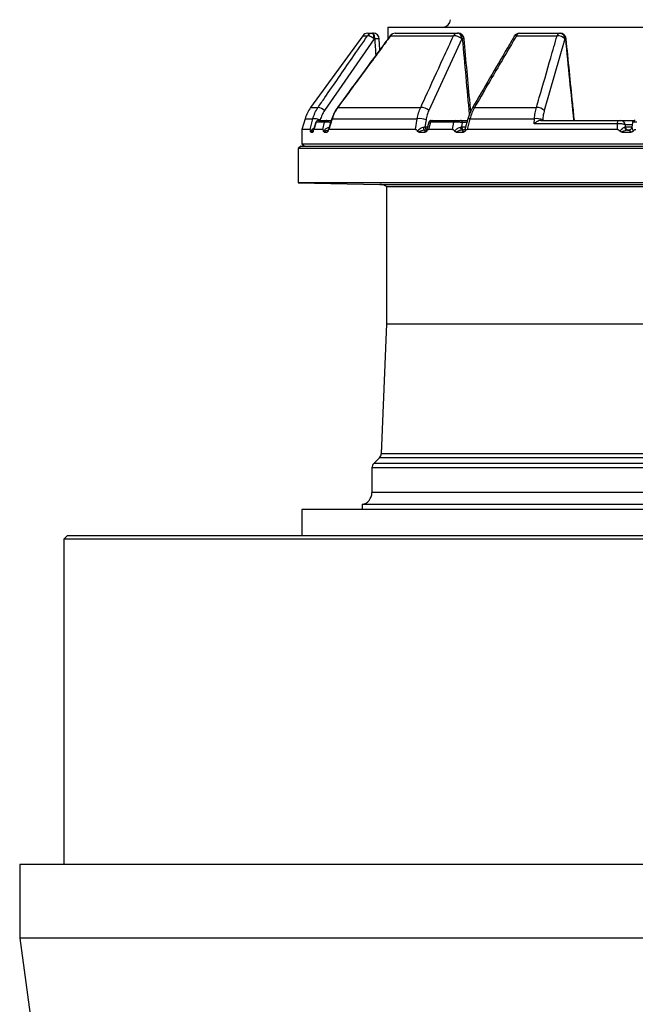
# Model space of a CAD drawing. Header units: millimetres. Extents: x 2079 to 3309, y 561 to 4041.
# Tile 3 of 8: x 2079 to 2580, y 1363 to 2165. Entities that reach past the tile are written whole.
import ezdxf

# ---------------------------------------------------------------- set-up
doc = ezdxf.new("R2010")
doc.units = ezdxf.units.MM

msp = doc.modelspace()

# ---------------------------------------------------------------- linework, layer by layer
at = {"color": 7, "linetype": 'Continuous', "lineweight": 25}
for p, q in [((2378.53, 2158.78), (2378.53, 2149.11)), ((2378.53, 2158.78), (2693.53, 2158.78)), ((2358.03, 2151.72), (2315.59, 2093.3)), ((2362.07, 2153.78), (2365.98, 2153.78)), ((2365.98, 2153.78), (2366.53, 2153.78)), ((2380.73, 2151.72), (2432.06, 2151.72)), ((2384.5, 2153.78), (2435.22, 2153.78)), ((2435.22, 2153.78), (2435.62, 2153.78)), ((2483.3, 2151.72), (2516.41, 2151.72)), ((2485.83, 2153.78), (2518.54, 2153.78)), ((2518.54, 2153.78), (2518.82, 2153.78)), ((2367.27, 2149.22), (2326.94, 2090.8)), ((2367.82, 2149.22), (2367.27, 2149.22)), ((2372.08, 2140.36), (2371.52, 2149.1)), ((2438.74, 2149.22), (2411.86, 2090.8)), ((2439.14, 2149.22), (2438.74, 2149.22)), ((2522.85, 2149.22), (2505.99, 2090.8)), ((2523.14, 2149.22), (2522.85, 2149.22)), ((2337.72, 2093.3), (2405.25, 2093.3)), ((2449.11, 2093.3), (2499.6, 2093.3)), ((2311.07, 2084.1), (2308.53, 2075.43)), ((2315.08, 2075.43), (2317.4, 2084.1)), ((2319.93, 2081.38), (2318.01, 2075.04)), ((2320.08, 2081.34), (2318.29, 2075.43)), ((2327.01, 2081.34), (2320.08, 2081.34)), ((2321.95, 2082.78), (2328.85, 2082.78)), ((2325.49, 2075.43), (2327.01, 2081.34)), ((2332.77, 2084.23), (2329.75, 2074.59)), ((2333.13, 2084.1), (2330.41, 2075.43)), ((2333.13, 2084.1), (2402.45, 2084.1)), ((2401.15, 2075.43), (2402.45, 2084.1)), ((2407.38, 2077.26), (2408.78, 2077.52)), ((2409.62, 2083.13), (2408.78, 2077.52)), ((2411.88, 2081.31), (2410.38, 2075.67)), ((2413.21, 2081.34), (2411.63, 2075.43)), ((2432.15, 2081.34), (2413.21, 2081.34)), ((2414.61, 2082.78), (2433.46, 2082.78)), ((2431.31, 2075.43), (2432.15, 2081.34)), ((2437.62, 2082.78), (2443.29, 2082.78)), ((2437.64, 2077.35), (2438.54, 2077.52)), ((2439.03, 2080.96), (2438.54, 2077.52)), ((2443.64, 2084.06), (2441.44, 2076.04)), ((2445.43, 2084.1), (2443.04, 2075.43)), ((2445.43, 2084.1), (2497.92, 2084.1)), ((2497.62, 2079.91), (2497.92, 2084.1)), ((2565.53, 2079.91), (2497.62, 2079.91)), ((2503.22, 2082.78), (2566.81, 2082.78)), ((2504.69, 2083.13), (2504.66, 2082.78)), ((2565.56, 2075.43), (2565.53, 2079.91)), ((2568.09, 2082.78), (2579.82, 2082.78)), ((2571.27, 2077.26), (2571.95, 2077.52)), ((2571.94, 2079.13), (2571.95, 2077.52)), ((2577.97, 2081.11), (2577.35, 2077.25)), ((2580.06, 2082.78), (2579.99, 2082.78)), ((2308.53, 2075.43), (2308.53, 2063.78)), ((2315.08, 2075.43), (2308.53, 2075.43)), ((2315.82, 2073.3), (2317.44, 2073.3)), ((2325.49, 2075.43), (2318.29, 2075.43)), ((2326.65, 2073.3), (2329.14, 2073.3)), ((2401.15, 2075.43), (2330.41, 2075.43)), ((2403.71, 2073.3), (2409, 2073.3)), ((2408.72, 2074.78), (2409.19, 2074.78)), ((2431.31, 2075.43), (2411.63, 2075.43)), ((2434.16, 2073.3), (2440.09, 2073.3)), ((2439.26, 2074.78), (2439.79, 2074.78)), ((2440.14, 2074.78), (2439.26, 2074.78)), ((2565.56, 2075.43), (2443.04, 2075.43)), ((2569.25, 2073.3), (2576.81, 2073.3)), ((2573.74, 2074.78), (2574.42, 2074.78)), ((2574.07, 2074.78), (2573.74, 2074.78)), ((2307.53, 2061.78), (2305.53, 2059.78)), ((2307.53, 2061.78), (2856.66, 2061.78)), ((2308.53, 2063.78), (2310.53, 2061.78)), ((2308.53, 2063.78), (3078.53, 2063.78)), ((2305.53, 2059.78), (2305.53, 2031.78)), ((2857.5, 2059.78), (2305.53, 2059.78)), ((2305.53, 2031.78), (2371.99, 2030.62)), ((3081.53, 2031.78), (2305.53, 2031.78)), ((2377.53, 2028.83), (2377.53, 1917.03)), ((2377.53, 2028.83), (3009.53, 2028.83)), ((2377.53, 1917.03), (2373.14, 1811.27)), ((2377.53, 1917.03), (3009.53, 1917.03)), ((2371.68, 1807.94), (2366.99, 1803.25)), ((2365.53, 1799.71), (2365.53, 1779.6)), ((2308.53, 1765.78), (2308.53, 1744.58)), ((3078.53, 1765.78), (2308.53, 1765.78)), ((2357.53, 1769.81), (2357.53, 1765.78)), ((3029.53, 1769.81), (2357.53, 1769.81)), ((2117.53, 1744.58), (2114.53, 1741.58)), ((2114.53, 1741.58), (2114.53, 1476.67)), ((3270.32, 1741.58), (2114.53, 1741.58)), ((2117.53, 1744.58), (3267.33, 1744.58)), ((2078.53, 1476.67), (2078.53, 1416.67)), ((3308.53, 1476.67), (2078.53, 1476.67)), ((2078.53, 1416.67), (2093.53, 1306.67)), ((3308.53, 1416.67), (2078.53, 1416.67))]:
    msp.add_line(p, q, dxfattribs=at)
at = {"color": 1, "linetype": 'Continuous', "lineweight": 25}
for p, q in [((2358.03, 2151.72), (2361.98, 2151.72)), ((2315.59, 2093.3), (2321.67, 2093.3)), ((2311.07, 2084.1), (2317.4, 2084.1)), ((2320.08, 2081.34), (2320.02, 2081.35)), ((2323.41, 2083.13), (2323.31, 2082.78)), ((2408.78, 2077.52), (2410.87, 2077.52)), ((2438.54, 2077.52), (2441.85, 2077.52)), ((2442.79, 2080.96), (2439.03, 2080.96)), ((2577.65, 2079.13), (2571.94, 2079.13)), ((2571.95, 2077.52), (2577.39, 2077.52)), ((2317.44, 2073.3), (2317.77, 2073.77)), ((2371.99, 2030.62), (3015.07, 2030.62)), ((3015.37, 1807.94), (2371.68, 1807.94)), ((3013.91, 1811.27), (2373.14, 1811.27)), ((3021.53, 1799.71), (2365.53, 1799.71)), ((3020.06, 1803.25), (2366.99, 1803.25)), ((3021.53, 1779.6), (2365.53, 1779.6))]:
    msp.add_line(p, q, dxfattribs=at)
at = {"color": 7, "linetype": 'Continuous', "lineweight": 25, "flags": 128}
for points in [[(2367.27, 2149.22), (2366.45, 2149.8), (2365.62, 2150.34), (2364.8, 2150.82), (2364.03, 2151.21), (2363.33, 2151.51), (2362.75, 2151.7), (2362.29, 2151.77), (2361.98, 2151.72)], [(2367.27, 2149.22), (2367.22, 2150.13), (2367.14, 2150.99), (2367.01, 2151.78), (2366.85, 2152.47), (2366.66, 2153.03), (2366.45, 2153.44), (2366.22, 2153.7), (2365.98, 2153.78)], [(2367.82, 2149.22), (2367.77, 2150.13), (2367.69, 2150.99), (2367.56, 2151.78), (2367.4, 2152.47), (2367.21, 2153.03), (2367, 2153.44), (2366.77, 2153.7), (2366.53, 2153.78)], [(2438.74, 2149.22), (2438.62, 2150.13), (2438.39, 2150.99), (2438.04, 2151.78), (2437.6, 2152.47), (2437.08, 2153.03), (2436.5, 2153.44), (2435.87, 2153.7), (2435.22, 2153.78)], [(2439.14, 2149.22), (2439.02, 2150.13), (2438.79, 2150.99), (2438.45, 2151.78), (2438.01, 2152.47), (2437.49, 2153.03), (2436.9, 2153.44), (2436.27, 2153.7), (2435.62, 2153.78)], [(2407.38, 2077.26), (2407.44, 2076.75), (2407.54, 2076.28), (2407.68, 2075.85), (2407.84, 2075.48), (2408.04, 2075.18), (2408.25, 2074.96), (2408.48, 2074.83), (2408.72, 2074.78)], [(2437.64, 2077.35), (2437.71, 2076.83), (2437.83, 2076.34), (2437.99, 2075.9), (2438.19, 2075.51), (2438.43, 2075.2), (2438.69, 2074.97), (2438.97, 2074.83), (2439.26, 2074.78)], [(2565.53, 2079.91), (2565.6, 2080.51), (2565.71, 2081.06), (2565.85, 2081.56), (2566.01, 2081.98), (2566.19, 2082.33), (2566.39, 2082.58), (2566.59, 2082.73), (2566.81, 2082.78)]]:
    msp.add_lwpolyline(points, dxfattribs=at)
at = {"color": 1, "linetype": 'Continuous', "lineweight": 25, "flags": 128}
for points in [[(2380.48, 2151.75), (2380.52, 2151.77), (2380.73, 2151.72)], [(2337.5, 2093.32), (2337.53, 2093.34), (2337.72, 2093.3)], [(2332.88, 2084.19), (2332.92, 2084.18), (2333.13, 2084.1)], [(2443.72, 2084.02), (2443.73, 2084.03), (2443.88, 2084.14), (2444.23, 2084.19), (2444.75, 2084.18), (2445.43, 2084.1)]]:
    msp.add_lwpolyline(points, dxfattribs=at)
at = {"color": 7, "linetype": 'Continuous', "lineweight": 25}
for centre, radius, start, end in [((2423.53, 2164.78), 6, 270, 0), ((2362.07, 2148.78), 5, 90, 144), ((2365.99, 2148.86), 4.92, 90.09828, 144.45402), ((2366.53, 2148.78), 5, 3.68299, 90), ((2384.5, 2148.78), 5, 90, 143.58241), ((2384.55, 2149.21), 4.57, 90.62605, 146.68936), ((2435.39, 2150.07), 3.72, 92.76614, 153.58846), ((2432.53, 2142.81), 8.92, 45.89281, 92.99196), ((2435.62, 2148.78), 5, 5.27964, 90), ((2485.83, 2148.78), 5, 90, 149.65747), ((2486.18, 2150.77), 3.03, 96.53928, 161.69458), ((2519.03, 2151.14), 2.69, 100.44624, 167.52201), ((2517.06, 2143.84), 7.9, 42.83366, 94.74049), ((2518.22, 2149.16), 4.63, 0.71279, 86.05317), ((2518.82, 2148.78), 5, 5.74222, 90), ((2518.51, 2149.16), 4.63, 0.71261, 86.05315), ((2339.86, 2075.67), 30, 144, 163.67069), ((2320.27, 2083.57), 9.83, 47.33283, 81.84639), ((2405.62, 2084.29), 9.02, 46.18728, 92.31544), ((2500.2, 2085.41), 7.91, 42.90479, 94.30677), ((2318.1, 2069.33), 14.79, 68.95853, 92.69867), ((2321.87, 2080.78), 2, 89.99434, 162.93102), ((2321.96, 2080.82), 1.96, 90.48628, 164.6156), ((2328.88, 2080.85), 1.93, 90.84711, 165.29482), ((2403.98, 2068.42), 15.76, 69.02331, 95.57579), ((2413.84, 2080.78), 2, 89.99651, 164.85805), ((2414.81, 2081.18), 1.61, 97.18105, 174.18665), ((2433.71, 2081.24), 1.56, 99.17224, 176.1966), ((2437.31, 2081.08), 1.73, 355.7454, 79.56777), ((2499.44, 2070.64), 13.55, 67.23463, 96.45229), ((2568.03, 2078.86), 3.92, 3.91638, 89.10217), ((2573.95, 2077.46), 2.69, 184.30728, 265.61205), ((2574.88, 2077.72), 2.94, 183.91571, 269.10409), ((2579.95, 2080.78), 2, 89.99984, 170.79532), ((2371.81, 2020.62), 10, 55.1477, 89), ((2368.15, 1811.47), 5, 315, 357.62642), ((2370.53, 1799.71), 5, 135, 180), ((2355.53, 1779.6), 10, 281.53696, 0)]:
    msp.add_arc(centre, radius, start, end, dxfattribs=at)
at = {"color": 1, "linetype": 'Continuous', "lineweight": 25}
for centre, radius, start, end in [((2482.73, 2150.14), 1.68, 70.16363, 135.97873), ((2369.36, 2139.16), 10.17, 77.74349, 98.71011), ((2439.96, 2143.97), 5.31, 83.07865, 98.8342), ((2530.14, 2080.88), 68.7, 95.29326, 95.84739), ((2448.59, 2091.77), 1.62, 71.04591, 136.92906), ((2411.91, 2077.54), 3.13, 180.34591, 231.92106), ((2441.29, 2077.39), 2.76, 177.2239, 247.47147)]:
    msp.add_arc(centre, radius, start, end, dxfattribs=at)
for centre, major_axis, ratio, start_param, end_param in [((2619.99, 5044.56), (-125.49, 5516.4), 0.067633, 2.121808, 2.12469), ((2492.62, 5044.56), (-342.1, 5516.39), 0.049347, 2.120286, 2.133488)]:
    msp.add_ellipse(centre, major_axis=major_axis, ratio=ratio, start_param=start_param, end_param=end_param, dxfattribs=at)
at = {"color": 7, "linetype": 'Continuous', "lineweight": 25}
msp.add_ellipse((2435.35, 5490.23), major_axis=(-438.73, 5783.36), ratio=0.034827, start_param=2.184053, end_param=2.198197, dxfattribs=at)
for points, knots in [([(2321.67, 2093.3), (2323.51, 2095.98), (2332.72, 2109.36), (2346.15, 2128.84), (2357.76, 2145.63), (2361.98, 2151.72)], [0, 0, 0, 0, 0.137358, 0.686791, 1, 1, 1, 1]), ([(2380.48, 2151.75), (2378.16, 2148.61), (2363.8, 2129.15), (2349.5, 2109.65), (2337.51, 2093.31)], [0, 0, 0, 0, 0.161732, 1, 1, 1, 1]), ([(2380.73, 2151.72), (2378.76, 2149.05), (2368.9, 2135.69), (2354.56, 2116.22), (2342.21, 2099.41), (2337.72, 2093.3)], [0, 0, 0, 0, 0.137358, 0.68679, 1, 1, 1, 1]), ([(2405.25, 2093.3), (2406.48, 2095.98), (2412.61, 2109.36), (2421.54, 2128.84), (2429.26, 2145.63), (2432.06, 2151.72)], [0, 0, 0, 0, 0.137358, 0.686791, 1, 1, 1, 1]), ([(2481.52, 2151.31), (2479.68, 2148.16), (2468.29, 2128.71), (2456.94, 2109.21), (2447.42, 2092.87)], [0, 0, 0, 0, 0.161726, 1, 1, 1, 1]), ([(2483.3, 2151.72), (2481.73, 2149.05), (2473.89, 2135.69), (2462.49, 2116.22), (2452.68, 2099.41), (2449.11, 2093.3)], [0, 0, 0, 0, 0.137358, 0.68679, 1, 1, 1, 1]), ([(2499.6, 2093.3), (2500.38, 2095.99), (2504.24, 2109.43), (2509.84, 2128.9), (2514.67, 2145.68), (2516.41, 2151.72)], [0, 0, 0, 0, 0.137981, 0.689907, 1, 1, 1, 1]), ([(2446.07, 2090.32), (2445.88, 2092.32), (2444.05, 2111.96), (2442.23, 2131.6), (2440.6, 2149.24)], [0, 0, 0, 0, 0.101988, 1, 1, 1, 1]), ([(2530.51, 2082.78), (2530.05, 2087.31), (2527.81, 2109.47), (2525.58, 2131.64), (2523.8, 2149.28)], [0, 0, 0, 0, 0.204202, 1, 1, 1, 1]), ([(2317.4, 2084.1), (2317.91, 2085.71), (2318.94, 2088.97), (2320.75, 2091.84), (2321.67, 2093.3)], [0, 0, 0, 0, 0.492649, 1, 1, 1, 1]), ([(2337.51, 2093.31), (2336.97, 2092.55), (2335.84, 2090.94), (2334.45, 2088.28), (2333.44, 2086), (2333.04, 2084.59), (2332.92, 2084.18)], [0, 0, 0, 0, 0.273076, 0.5728081, 0.8758783, 1, 1, 1, 1]), ([(2337.72, 2093.3), (2336.78, 2091.89), (2334.87, 2089.02), (2333.72, 2085.76), (2333.13, 2084.1)], [0, 0, 0, 0, 0.492659, 1, 1, 1, 1]), ([(2402.45, 2084.1), (2402.77, 2085.71), (2403.4, 2088.97), (2404.63, 2091.84), (2405.25, 2093.3)], [0, 0, 0, 0, 0.492648, 1, 1, 1, 1]), ([(2449.11, 2093.3), (2448.38, 2091.89), (2446.88, 2089.02), (2445.92, 2085.76), (2445.43, 2084.1)], [0, 0, 0, 0, 0.492659, 1, 1, 1, 1]), ([(2497.92, 2084.1), (2498.09, 2085.71), (2498.44, 2088.97), (2499.21, 2091.84), (2499.6, 2093.3)], [0, 0, 0, 0, 0.49263, 1, 1, 1, 1]), ([(2326.94, 2090.8), (2326.2, 2089.62), (2324.7, 2087.23), (2323.84, 2084.51), (2323.41, 2083.13)], [0, 0, 0, 0, 0.492682, 1, 1, 1, 1]), ([(2411.86, 2090.8), (2411.37, 2089.62), (2410.38, 2087.23), (2409.88, 2084.51), (2409.62, 2083.13)], [0, 0, 0, 0, 0.492682, 1, 1, 1, 1]), ([(2447.42, 2092.87), (2446.98, 2092.09), (2446.06, 2090.45), (2444.92, 2087.74), (2444.13, 2085.56), (2443.81, 2084.28), (2443.75, 2084.01)], [0, 0, 0, 0, 0.284601, 0.598564, 0.914769, 1, 1, 1, 1]), ([(2505.99, 2090.8), (2505.69, 2089.62), (2505.08, 2087.23), (2504.82, 2084.51), (2504.69, 2083.13)], [0, 0, 0, 0, 0.492635, 1, 1, 1, 1]), ([(2328.85, 2082.78), (2328.86, 2082.78), (2328.9, 2082.78), (2328.96, 2082.78), (2329.03, 2082.78), (2329.11, 2082.78), (2329.19, 2082.78), (2329.29, 2082.78), (2329.48, 2082.78), (2329.79, 2082.78), (2330.28, 2082.78), (2330.81, 2082.78), (2331.29, 2082.78), (2331.67, 2082.78), (2331.96, 2082.78), (2332.24, 2082.78), (2332.43, 2082.78), (2332.52, 2082.78)], [0, 0, 0, 0, 0.036141, 0.071976, 0.107622, 0.143198, 0.178824, 0.214619, 0.250701, 0.375166, 0.500292, 0.62459, 0.749917, 0.812387, 0.874546, 0.936912, 1, 1, 1, 1]), ([(2402.56, 2073.98), (2403.09, 2074.54), (2404.07, 2075.56), (2405.73, 2076.77), (2406.84, 2077.1), (2407.38, 2077.26)], [0, 0, 0, 0, 0.379349, 0.701287, 1, 1, 1, 1]), ([(2414.09, 2082.78), (2414.14, 2082.78), (2414.27, 2082.78), (2414.48, 2082.78), (2414.61, 2082.78)], [0, 0, 0, 0, 0.4070971, 1, 1, 1, 1]), ([(2439.03, 2080.96), (2438.58, 2081.02), (2437.68, 2081.14), (2435.95, 2081.28), (2434.24, 2081.36), (2432.96, 2081.37), (2432.35, 2081.35), (2432.15, 2081.34)], [0, 0, 0, 0, 0.2282494, 0.4588088, 0.6840079, 0.9010821, 1, 1, 1, 1]), ([(2432.84, 2074), (2433.29, 2074.47), (2434.29, 2075.51), (2435.94, 2076.8), (2437.13, 2077.18), (2437.64, 2077.35)], [0, 0, 0, 0, 0.313557, 0.705338, 1, 1, 1, 1]), ([(2433.46, 2082.78), (2433.5, 2082.78), (2433.59, 2082.78), (2433.72, 2082.78), (2433.85, 2082.78), (2433.99, 2082.78), (2434.14, 2082.78), (2434.29, 2082.78), (2434.57, 2082.78), (2434.99, 2082.78), (2435.57, 2082.78), (2436.14, 2082.78), (2436.6, 2082.78), (2436.94, 2082.78), (2437.18, 2082.78), (2437.41, 2082.78), (2437.55, 2082.78), (2437.62, 2082.78)], [0, 0, 0, 0, 0.036141, 0.071976, 0.107622, 0.143198, 0.178824, 0.214619, 0.250701, 0.375166, 0.500292, 0.62459, 0.749917, 0.812387, 0.874546, 0.936912, 1, 1, 1, 1]), ([(2503.22, 2082.78), (2502.78, 2082.73), (2501.8, 2082.62), (2499.99, 2081.75), (2498.58, 2080.75), (2497.79, 2080.06), (2497.63, 2079.91), (2497.62, 2079.91)], [0, 0, 0, 0, 0.2316204, 0.521962, 0.8987081, 0.9978602, 1, 1, 1, 1]), ([(2571.94, 2079.13), (2571.73, 2079.26), (2571.3, 2079.51), (2570.02, 2079.8), (2568.46, 2079.96), (2566.89, 2080), (2565.94, 2079.93), (2565.53, 2079.91)], [0, 0, 0, 0, 0.212026, 0.427404, 0.638478, 0.841884, 1, 1, 1, 1]), ([(2566.81, 2082.78), (2566.89, 2082.78), (2567.08, 2082.78), (2567.4, 2082.78), (2567.71, 2082.78), (2567.96, 2082.78), (2568.05, 2082.78), (2568.09, 2082.78)], [0, 0, 0, 0, 0.156194, 0.356748, 0.566365, 0.783324, 1, 1, 1, 1]), ([(2567.59, 2073.98), (2568.06, 2074.54), (2568.92, 2075.56), (2570.21, 2076.77), (2570.92, 2077.1), (2571.27, 2077.26)], [0, 0, 0, 0, 0.379349, 0.701286, 1, 1, 1, 1]), ([(2577.34, 2077.26), (2577.33, 2077.18), (2577.29, 2076.81), (2576.98, 2076.19), (2576.58, 2075.63), (2576.25, 2075.44), (2576.19, 2075.4)], [0, 0, 0, 0, 0.114863, 0.49502, 0.90007, 1, 1, 1, 1]), ([(2577.38, 2077.35), (2577.38, 2077.18), (2577.39, 2076.8), (2577.86, 2075.51), (2578.31, 2074.47), (2578.51, 2074)], [0, 0, 0, 0, 0.294662, 0.686443, 1, 1, 1, 1]), ([(2315.08, 2075.43), (2315.12, 2075.41), (2315.21, 2075.34), (2315.35, 2074.81), (2315.43, 2074.29), (2315.48, 2073.98)], [0, 0, 0, 0, 0.2338714, 0.5482525, 1, 1, 1, 1]), ([(2315.82, 2073.3), (2315.77, 2073.31), (2315.67, 2073.34), (2315.56, 2073.57), (2315.51, 2073.85), (2315.48, 2073.98)], [0, 0, 0, 0, 0.411337, 0.7281, 1, 1, 1, 1]), ([(2317.82, 2074), (2317.8, 2073.87), (2317.75, 2073.62), (2317.61, 2073.35), (2317.51, 2073.32), (2317.44, 2073.3)], [0, 0, 0, 0, 0.256498, 0.511802, 1, 1, 1, 1]), ([(2317.82, 2074), (2317.85, 2074.17), (2317.92, 2074.56), (2318.04, 2075.05), (2318.17, 2075.38), (2318.25, 2075.42), (2318.29, 2075.43)], [0, 0, 0, 0, 0.247064, 0.560268, 0.827292, 1, 1, 1, 1]), ([(2325.49, 2075.43), (2325.55, 2075.41), (2325.69, 2075.35), (2325.91, 2074.84), (2326.03, 2074.32), (2326.11, 2074)], [0, 0, 0, 0, 0.23175, 0.535702, 1, 1, 1, 1]), ([(2326.65, 2073.3), (2326.56, 2073.31), (2326.42, 2073.34), (2326.23, 2073.58), (2326.15, 2073.86), (2326.11, 2074)], [0, 0, 0, 0, 0.412168, 0.721429, 1, 1, 1, 1]), ([(2329.71, 2073.98), (2329.67, 2073.86), (2329.59, 2073.6), (2329.39, 2073.34), (2329.23, 2073.32), (2329.14, 2073.3)], [0, 0, 0, 0, 0.2662243, 0.5311967, 1, 1, 1, 1]), ([(2329.71, 2073.98), (2329.76, 2074.18), (2329.87, 2074.6), (2330.06, 2075.1), (2330.25, 2075.39), (2330.37, 2075.42), (2330.41, 2075.43)], [0, 0, 0, 0, 0.289369, 0.597333, 0.852867, 1, 1, 1, 1]), ([(2401.15, 2075.43), (2401.29, 2075.41), (2401.61, 2075.34), (2402.1, 2074.81), (2402.39, 2074.29), (2402.56, 2073.98)], [0, 0, 0, 0, 0.233872, 0.548254, 1, 1, 1, 1]), ([(2403.71, 2073.3), (2403.53, 2073.31), (2403.22, 2073.34), (2402.81, 2073.57), (2402.64, 2073.85), (2402.56, 2073.98)], [0, 0, 0, 0, 0.4113315, 0.7281021, 1, 1, 1, 1]), ([(2408.72, 2074.78), (2408.12, 2074.73), (2406.88, 2074.61), (2405.17, 2074.01), (2404.16, 2073.52), (2403.71, 2073.3)], [0, 0, 0, 0, 0.340166, 0.706468, 1, 1, 1, 1]), ([(2409, 2073.3), (2408.93, 2073.46), (2408.69, 2073.96), (2408.57, 2074.6), (2409, 2074.73), (2409.19, 2074.78)], [0, 0, 0, 0, 0.21504, 0.662833, 1, 1, 1, 1]), ([(2410.21, 2074), (2410.13, 2073.87), (2409.98, 2073.62), (2409.56, 2073.35), (2409.22, 2073.32), (2409, 2073.3)], [0, 0, 0, 0, 0.256505, 0.511802, 1, 1, 1, 1]), ([(2410.4, 2075.7), (2410.39, 2075.66), (2410.37, 2075.56), (2410.03, 2075.09), (2409.53, 2074.81), (2409.2, 2074.78), (2409.2, 2074.78), (2409.2, 2074.78)], [0, 0, 0, 0, 0.204863, 0.482979, 0.767243, 0.983982, 1, 1, 1, 1]), ([(2410.21, 2074), (2410.3, 2074.17), (2410.5, 2074.56), (2410.86, 2075.05), (2411.26, 2075.38), (2411.52, 2075.42), (2411.63, 2075.43)], [0, 0, 0, 0, 0.247068, 0.560264, 0.827294, 1, 1, 1, 1]), ([(2431.31, 2075.43), (2431.46, 2075.41), (2431.8, 2075.35), (2432.35, 2074.84), (2432.66, 2074.32), (2432.84, 2074)], [0, 0, 0, 0, 0.231752, 0.535701, 1, 1, 1, 1]), ([(2434.16, 2073.3), (2433.96, 2073.31), (2433.61, 2073.34), (2433.13, 2073.58), (2432.94, 2073.86), (2432.84, 2074)], [0, 0, 0, 0, 0.41217, 0.721425, 1, 1, 1, 1]), ([(2439.26, 2074.78), (2438.67, 2074.73), (2437.32, 2074.6), (2435.56, 2073.96), (2434.5, 2073.46), (2434.16, 2073.3)], [0, 0, 0, 0, 0.337163, 0.784959, 1, 1, 1, 1]), ([(2440.09, 2073.3), (2439.95, 2073.52), (2439.63, 2074.01), (2439.39, 2074.61), (2439.66, 2074.73), (2439.79, 2074.78)], [0, 0, 0, 0, 0.293537, 0.659834, 1, 1, 1, 1]), ([(2441.55, 2076.11), (2441.55, 2076.1), (2441.53, 2076.03), (2441.35, 2075.61), (2440.85, 2075.09), (2440.2, 2074.8), (2439.92, 2074.79), (2439.8, 2074.79)], [0, 0, 0, 0, 0.029622, 0.263994, 0.541764, 0.815833, 1, 1, 1, 1]), ([(2441.41, 2073.98), (2441.32, 2073.86), (2441.14, 2073.6), (2440.68, 2073.34), (2440.32, 2073.32), (2440.09, 2073.3)], [0, 0, 0, 0, 0.266231, 0.5312077, 1, 1, 1, 1]), ([(2441.41, 2073.98), (2441.54, 2074.18), (2441.79, 2074.6), (2442.23, 2075.1), (2442.67, 2075.39), (2442.94, 2075.42), (2443.04, 2075.43)], [0, 0, 0, 0, 0.289368, 0.597331, 0.852869, 1, 1, 1, 1]), ([(2565.56, 2075.43), (2565.76, 2075.41), (2566.22, 2075.34), (2566.94, 2074.81), (2567.35, 2074.29), (2567.59, 2073.98)], [0, 0, 0, 0, 0.23387, 0.54825, 1, 1, 1, 1]), ([(2569.25, 2073.3), (2569, 2073.31), (2568.55, 2073.34), (2567.96, 2073.57), (2567.71, 2073.85), (2567.59, 2073.98)], [0, 0, 0, 0, 0.411337, 0.728097, 1, 1, 1, 1]), ([(2573.74, 2074.78), (2573.29, 2074.73), (2572.35, 2074.61), (2570.75, 2074.01), (2569.71, 2073.52), (2569.25, 2073.3)], [0, 0, 0, 0, 0.340167, 0.706467, 1, 1, 1, 1]), ([(2576.19, 2075.4), (2575.98, 2075.25), (2575.55, 2074.96), (2574.92, 2074.79), (2574.54, 2074.8), (2574.42, 2074.8)], [0, 0, 0, 0, 0.393135, 0.81631, 1, 1, 1, 1]), ([(2576.81, 2073.3), (2576.57, 2073.46), (2575.83, 2073.96), (2574.85, 2074.6), (2574.55, 2074.73), (2574.42, 2074.78)], [0, 0, 0, 0, 0.215037, 0.662831, 1, 1, 1, 1]), ([(2578.51, 2074), (2578.4, 2073.87), (2578.18, 2073.62), (2577.59, 2073.35), (2577.12, 2073.32), (2576.81, 2073.3)], [0, 0, 0, 0, 0.2565, 0.511803, 1, 1, 1, 1]), ([(2578.51, 2074), (2578.63, 2074.17), (2578.92, 2074.56), (2579.43, 2075.05), (2579.99, 2075.38), (2580.36, 2075.42), (2580.5, 2075.43)], [0, 0, 0, 0, 0.247063, 0.560268, 0.827294, 1, 1, 1, 1])]:
    msp.add_open_spline(points, degree=3, knots=knots, dxfattribs=at)
at = {"color": 1, "linetype": 'Continuous', "lineweight": 25}
for points, knots in [([(2326.11, 2074), (2326.51, 2074.46), (2327.41, 2075.51), (2328.91, 2076.72), (2330.13, 2077.07), (2330.57, 2077.2)], [0, 0, 0, 0, 0.338573, 0.761612, 1, 1, 1, 1]), ([(2331.78, 2081.08), (2331.63, 2081.1), (2330.9, 2081.18), (2329.61, 2081.28), (2328.2, 2081.36), (2327.37, 2081.37), (2327.1, 2081.35), (2327.01, 2081.34)], [0, 0, 0, 0, 0.073095, 0.35001, 0.620483, 0.881197, 1, 1, 1, 1]), ([(2413.21, 2081.34), (2412.89, 2081.35), (2412.25, 2081.37), (2411.87, 2081.34), (2411.94, 2081.3), (2411.95, 2081.29)], [0, 0, 0, 0, 0.4512291, 0.9017952, 1, 1, 1, 1]), ([(2581.45, 2081.34), (2580.95, 2081.35), (2579.95, 2081.37), (2578.82, 2081.32), (2578.11, 2081.23), (2578.04, 2081.14), (2578.01, 2081.1)], [0, 0, 0, 0, 0.260511, 0.520642, 0.780332, 1, 1, 1, 1]), ([(2315.48, 2073.98), (2315.94, 2074.52), (2316.8, 2075.52), (2317.87, 2076.48), (2318.5, 2076.7), (2318.51, 2076.7)], [0, 0, 0, 0, 0.533763, 0.98675, 1, 1, 1, 1]), ([(2317.89, 2074.37), (2317.52, 2074.24), (2316.72, 2073.95), (2316.13, 2073.52), (2315.82, 2073.3)], [0, 0, 0, 0, 0.471878, 1, 1, 1, 1]), ([(2329.75, 2074.59), (2329.64, 2074.58), (2328.74, 2074.47), (2327.71, 2073.95), (2326.91, 2073.46), (2326.65, 2073.3)], [0, 0, 0, 0, 0.092416, 0.705558, 1, 1, 1, 1]), ([(2329.14, 2073.3), (2329.22, 2073.53), (2329.34, 2073.86), (2329.66, 2074.09), (2329.75, 2074.16)], [0, 0, 0, 0, 0.68986, 1, 1, 1, 1]), ([(2410.45, 2075.65), (2410.41, 2075.56), (2410.21, 2075.1), (2410.21, 2074.49), (2410.21, 2074)], [0, 0, 0, 0, 0.20281, 1, 1, 1, 1]), ([(2441.57, 2076.01), (2441.53, 2075.87), (2441.34, 2075.32), (2441.38, 2074.56), (2441.41, 2073.98)], [0, 0, 0, 0, 0.2443468, 1, 1, 1, 1])]:
    msp.add_open_spline(points, degree=3, knots=knots, dxfattribs=at)

doc.saveas('drawing.dxf')
